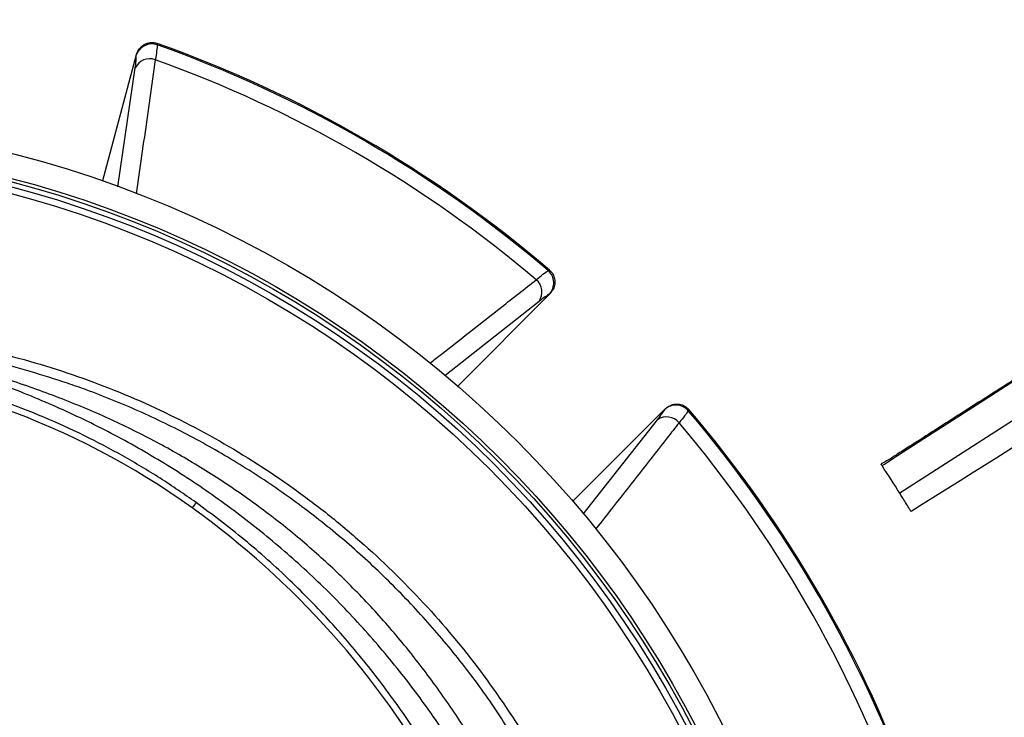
# Model space of a CAD drawing. Header units: millimetres. Extents: x 1308 to 2538, y 1294 to 2524.
# Tile 11 of 13: x 2008 to 2311, y 2063 to 2277. Entities that reach past the tile are written whole.
import ezdxf

# ---------------------------------------------------------------- set-up
doc = ezdxf.new("R2010")
doc.units = ezdxf.units.MM

msp = doc.modelspace()

# ---------------------------------------------------------------- linework, layer by layer
at = {"color": 7, "linetype": 'Continuous', "lineweight": 25}
for p, q in [((2050.61, 2269.74), (2050.62, 2269.32)), ((2044.2, 2266.2), (2033.85, 2227.56)), ((2044.2, 2266.09), (2044.2, 2266.2)), ((2170.68, 2200), (2171.05, 2200.2)), ((2142.9, 2164.6), (2171.19, 2192.88)), ((2171.19, 2192.88), (2171.09, 2192.83)), ((2206.54, 2157.53), (2178.26, 2129.24)), ((2206.49, 2157.43), (2206.54, 2157.53)), ((2213.86, 2157.39), (2213.67, 2157.02)), ((2062.57, 2128.84), (2061.37, 2127.18))]:
    msp.add_line(p, q, dxfattribs=at)
at = {"color": 1, "linetype": 'Continuous', "lineweight": 25}
for p, q in [((2038.58, 2225.74), (2043.86, 2262.21)), ((2167.91, 2190.59), (2138.92, 2167.75)), ((2181.42, 2125.27), (2204.26, 2154.25))]:
    msp.add_line(p, q, dxfattribs=at)
at = {"color": 7, "linetype": 'Continuous', "lineweight": 25, "flags": 128}
for points in [[(2273.19, 2140.19), (2273.91, 2140.65), (2277.96, 2143.25), (2286.05, 2148.46), (2302.24, 2158.86), (2334.63, 2179.67), (2392.62, 2216.94)], [(2398.08, 2208.45), (2335.88, 2168.47), (2278.65, 2131.69)]]:
    msp.add_lwpolyline(points, dxfattribs=at)
at = {"color": 7, "linetype": 'Continuous', "lineweight": 25}
for radius in [615, 595, 593.6, 590.07, 579, 576, 565, 337.5, 330, 329, 327.5, 325.5]:
    msp.add_circle((1922.59, 1908.93), radius, dxfattribs=at)
for centre, radius, start, end in [((2049.01, 2264.54), 5.05, 71.372, 162.0938), ((1922.59, 1908.93), 382.85, 49.5357, 70.4643), ((1922.59, 1908.93), 382.46, 49.5579, 70.4421), ((2048.33, 2260.08), 4.95, 69.8712, 154.5111), ((1922.59, 1908.93), 377.94, 49.7071, 70.2929), ((2167.35, 2196.22), 5.05, 317.9062, 48.6282), ((2163.83, 2193.4), 4.95, 325.4879, 50.1297), ((1922.59, 1933.84), 238, 54.3289, 86.455), ((2209.88, 2153.69), 5.05, 41.3718, 132.0938), ((1922.59, 1908.93), 382.46, 19.5579, 40.4421), ((1922.59, 1908.93), 382.85, 19.5357, 40.4643), ((2207.06, 2150.17), 4.95, 39.8703, 124.5121), ((1922.59, 1908.93), 377.94, 19.7071, 40.2929), ((1922.59, 1908.93), 420, 32.0315, 33.4094), ((1908.01, 1913.53), 263, 29.3111, 54.3289)]:
    msp.add_arc(centre, radius, start, end, dxfattribs=at)
for points, knots in [([(2044.2, 2266.2), (2044.29, 2266.53), (2044.41, 2266.85), (2044.64, 2267.32), (2044.72, 2267.47), (2044.9, 2267.76), (2044.99, 2267.9), (2045.31, 2268.31), (2045.54, 2268.56), (2046.05, 2269.01), (2046.34, 2269.22), (2046.93, 2269.55), (2047.24, 2269.69), (2047.74, 2269.85), (2047.9, 2269.89), (2048.24, 2269.96), (2048.58, 2270), (2048.92, 2270.02), (2049.26, 2270.01), (2049.44, 2270), (2049.95, 2269.93), (2050.28, 2269.85), (2050.61, 2269.74)], [0, 0, 0, 0, 0.125, 0.125, 0.1875, 0.1875, 0.25, 0.25, 0.375, 0.375, 0.5, 0.5, 0.625, 0.625, 0.6875, 0.6875, 0.75, 0.8125, 0.8125, 0.875, 0.875, 1, 1, 1, 1]), ([(2050.62, 2269.32), (2050.59, 2268.76), (2050.51, 2267.6), (2050.2, 2265.7), (2050.04, 2264.73)], [0, 0, 0, 0, 0.492648, 1, 1, 1, 1]), ([(2043.86, 2262.21), (2043.97, 2263.01), (2044.18, 2264.61), (2044.2, 2265.59), (2044.2, 2266.09)], [0, 0, 0, 0, 0.492682, 1, 1, 1, 1]), ([(2388.37, 2214.21), (2386.58, 2213.07), (2381.54, 2209.84), (2373.52, 2204.71), (2364.59, 2199.01), (2356.53, 2193.86), (2349.69, 2189.5), (2343.99, 2185.86), (2339.27, 2182.84), (2334.93, 2180.07), (2330.78, 2177.43), (2326.72, 2174.83), (2321.47, 2171.49), (2315, 2167.36), (2306.89, 2162.19), (2298.9, 2157.1), (2291.16, 2152.16), (2284.32, 2147.76), (2278.94, 2144.4), (2275.45, 2142.04), (2273.76, 2141.14), (2273.05, 2140.76), (2272.89, 2140.67), (2272.88, 2140.66)], [0, 0, 0, 0, 0.046469, 0.131043, 0.208439, 0.27833, 0.340473, 0.386214, 0.426389, 0.46305, 0.498966, 0.534136, 0.568547, 0.635047, 0.702318, 0.778969, 0.842669, 0.904072, 0.957147, 0.981756, 0.995852, 0.999552, 1, 1, 1, 1]), ([(2167, 2197.2), (2167.74, 2197.81), (2169.23, 2199.04), (2170.19, 2199.68), (2170.68, 2200)], [0, 0, 0, 0, 0.492649, 1, 1, 1, 1]), ([(2171.05, 2200.2), (2171.42, 2199.81), (2172.18, 2199.03), (2172.73, 2197.47), (2172.77, 2195.83), (2172.28, 2194.2), (2171.56, 2193.33), (2171.19, 2192.88)], [0, 0, 0, 0, 0.196312, 0.392669, 0.58879, 0.789832, 1, 1, 1, 1]), ([(2171.09, 2192.83), (2170.68, 2192.58), (2169.84, 2192.08), (2168.56, 2191.1), (2167.91, 2190.59)], [0, 0, 0, 0, 0.492666, 1, 1, 1, 1]), ([(2151.53, 2048.6), (2150.39, 2050.64), (2146.68, 2057.23), (2139.6, 2067.91), (2130.32, 2080.58), (2120.26, 2092.65), (2109.57, 2104.01), (2098.24, 2114.58), (2086.32, 2124.37), (2073.77, 2133.45), (2060.66, 2141.76), (2047.09, 2149.28), (2032.7, 2156.12), (2017.54, 2162.27), (2001.64, 2167.75), (1985.43, 2172.33), (1968.98, 2175.96), (1957.2, 2177.84), (1950.94, 2178.59), (1950.24, 2178.67)], [0, 0, 0, 0, 0.028623, 0.092527, 0.156406, 0.22016, 0.28371, 0.345658, 0.407843, 0.470155, 0.532472, 0.594671, 0.656629, 0.723531, 0.790613, 0.857736, 0.92478, 0.991649, 1, 1, 1, 1]), ([(1989.61, 2177.43), (1994.13, 2176.55), (1998.62, 2175.56), (2007.52, 2173.34), (2011.95, 2172.11), (2020.72, 2169.43), (2025.08, 2167.97), (2033.73, 2164.83), (2038, 2163.15), (2050.62, 2157.79), (2058.79, 2153.81), (2074.68, 2145.03), (2082.39, 2140.23), (2093.6, 2132.42), (2097.28, 2129.71), (2102.71, 2125.49), (2104.5, 2124.06), (2108.06, 2121.14), (2109.82, 2119.66), (2118.48, 2112.16), (2125.05, 2105.84), (2137.48, 2092.6), (2143.33, 2085.67), (2154.34, 2071.19), (2159.48, 2063.64), (2164.26, 2055.77)], [0, 0, 0, 0, 0.0625, 0.0625, 0.125, 0.125, 0.1875, 0.1875, 0.25, 0.25, 0.375, 0.375, 0.5, 0.5, 0.5625, 0.5625, 0.59375, 0.59375, 0.625, 0.625, 0.75, 0.75, 0.875, 0.875, 1, 1, 1, 1]), ([(2161.71, 2054.22), (2158.58, 2059.14), (2152.32, 2069.01), (2141.67, 2082.97), (2130.17, 2096.26), (2117.81, 2108.72), (2104.67, 2120.31), (2090.75, 2130.96), (2076.12, 2140.66), (2060.86, 2149.38), (2045.08, 2157.05), (2032.38, 2162.19), (2021.22, 2166.13), (2011.66, 2169.12), (2000.3, 2172.15), (1992.71, 2173.73), (1989.04, 2174.49)], [0, 0, 0, 0, 0.0807627, 0.1618014, 0.2429328, 0.3239696, 0.4047308, 0.4854942, 0.5665335, 0.6476663, 0.7287054, 0.8094686, 0.8371763, 0.8926616, 0.948147, 1, 1, 1, 1]), ([(2062.57, 2128.84), (2058.91, 2131.37), (2051.6, 2136.44), (2040.13, 2143.24), (2028.2, 2149.51), (2015.82, 2155.14), (2003.02, 2160.1), (1990.11, 2164.28), (1977.12, 2167.69), (1964.06, 2170.36), (1950.82, 2172.34), (1941.9, 2173.06), (1937.43, 2173.41)], [0, 0, 0, 0, 0.099062, 0.198201, 0.297264, 0.399204, 0.501226, 0.603166, 0.701766, 0.800366, 0.900181, 1, 1, 1, 1]), ([(2146.03, 2046.32), (2144.02, 2049.74), (2138.88, 2058.46), (2129.39, 2071.74), (2117.75, 2086.18), (2105.09, 2099.8), (2091.52, 2112.57), (2077.07, 2124.41), (2061.84, 2135.3), (2045.88, 2145.15), (2029.26, 2153.96), (2012.06, 2161.63), (1994.39, 2168.25), (1982.27, 2171.67), (1976.21, 2173.38)], [0, 0, 0, 0, 0.055365, 0.14124, 0.227117, 0.312992, 0.398869, 0.484744, 0.570621, 0.656496, 0.742373, 0.828248, 0.914123, 1, 1, 1, 1]), ([(2206.54, 2157.53), (2207, 2157.91), (2207.93, 2158.67), (2209.67, 2159.14), (2211.41, 2159.02), (2212.87, 2158.39), (2213.56, 2157.69), (2213.86, 2157.39)], [0, 0, 0, 0, 0.216577, 0.433434, 0.642948, 0.843404, 1, 1, 1, 1]), ([(2204.26, 2154.25), (2204.74, 2154.88), (2205.73, 2156.17), (2206.24, 2157.01), (2206.49, 2157.43)], [0, 0, 0, 0, 0.492682, 1, 1, 1, 1]), ([(2213.67, 2157.02), (2213.35, 2156.55), (2212.71, 2155.59), (2211.49, 2154.1), (2210.86, 2153.34)], [0, 0, 0, 0, 0.492648, 1, 1, 1, 1]), ([(2273.19, 2140.19), (2273.16, 2140.23), (2273.01, 2140.45), (2272.87, 2140.67), (2272.89, 2140.64), (2272.89, 2140.64)], [0, 0, 0, 0, 0.176933, 0.885173, 1, 1, 1, 1]), ([(2282.09, 2126.1), (2281.9, 2126.41), (2281.52, 2127.03), (2280.44, 2128.81), (2279.32, 2130.62), (2278.87, 2131.33), (2278.65, 2131.69)], [0, 0, 0, 0, 0.2498479, 0.4998888, 0.7500257, 1, 1, 1, 1]), ([(2139.16, 2043.12), (2138.09, 2045.09), (2134.18, 2052.31), (2126.32, 2064.17), (2115.67, 2078.61), (2104.04, 2092.26), (2091.32, 2105.27), (2077.58, 2117.61), (2067.57, 2125.1), (2062.57, 2128.84)], [0, 0, 0, 0, 0.057973, 0.212702, 0.367609, 0.522336, 0.676537, 0.838269, 1, 1, 1, 1])]:
    msp.add_open_spline(points, degree=3, knots=knots, dxfattribs=at)
at = {"color": 1, "linetype": 'Continuous', "lineweight": 25}
for points, knots in [([(2050.04, 2264.73), (2049.76, 2262.77), (2048.36, 2252.94), (2046.4, 2239.22), (2044.73, 2227.46), (2044.17, 2223.58)], [0, 0, 0, 0, 0.143549, 0.717745, 1, 1, 1, 1]), ([(2134.31, 2171.57), (2135.38, 2172.4), (2142.72, 2178.16), (2153.62, 2186.71), (2163.44, 2194.41), (2167, 2197.2)], [0, 0, 0, 0, 0.097928, 0.672474, 1, 1, 1, 1]), ([(2210.86, 2153.34), (2209.64, 2151.78), (2203.51, 2143.96), (2194.97, 2133.07), (2187.63, 2123.72), (2185.22, 2120.64)], [0, 0, 0, 0, 0.14359, 0.717953, 1, 1, 1, 1])]:
    msp.add_open_spline(points, degree=3, knots=knots, dxfattribs=at)
at = {"color": 7, "linetype": 'Continuous', "lineweight": 25}
msp.add_open_spline([(2402.18, 2201.79), (2362.22, 2176.44), (2322.19, 2151.22), (2282.09, 2126.1)], degree=3, dxfattribs=at)

doc.saveas('drawing.dxf')
